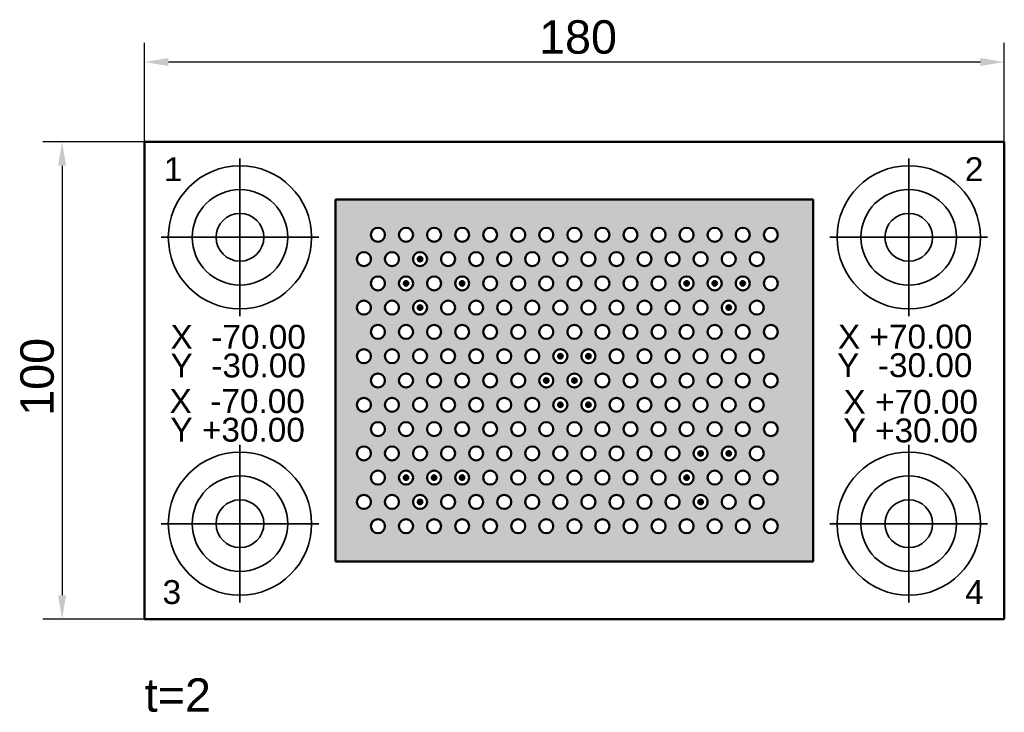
# Model space of a CAD drawing. Header units: millimetres. Extents: x 93 to 299, y 86 to 231.
import ezdxf

# ---------------------------------------------------------------- set-up
doc = ezdxf.new("R2010")
doc.units = ezdxf.units.MM
doc.header["$LTSCALE"] = 2
for name, color, linetype, lineweight in [('Bemaßungen(DIN)', 179, 'Continuous', 25), ('Schraffur', 179, 'Continuous', 9), ('Sichtbare Kanten(DIN)', 179, 'Continuous', 50), ('Skizziergeometrie(DIN)', 179, 'Continuous', 50), ('Symbole(DIN)', 179, 'Continuous', 25)]:
    doc.layers.add(name, color=color, linetype=linetype, lineweight=lineweight)
doc.styles.add('Aktuell-DIN', font='arial.ttf')
doc.styles.add('STANDARD-BSI~0', font='arial.ttf')
doc.dimstyles.new('Katalogzeichnungen', dxfattribs={"dimscale": 2, "dimtxt": 3.5, "dimasz": 2.5, "dimexe": 2, "dimexo": 0, "dimgap": 0.8, "dimtad": 1, "dimrnd": 1e-08, "dimdsep": 46, "dimtxsty": 'STANDARD-BSI~0', "dimcen": 0.09, "dimdle": 10, "dimclrd": 250, "dimclre": 250, "dimclrt": 250, "dimazin": 2, "dimtfac": 1, "dimtmove": 0, "dimatfit": 3, "dimfxl": 1, "dimtolj": 1, "dimtzin": 0, "dimlwd": 25, "dimlwe": 25, "dimarcsym": 0})

# ---------------------------------------------------------------- blocks, each defined once
blk = doc.blocks.new('*D18')
at = {"layer": 'Bemaßungen(DIN)', "color": 250, "linetype": 'Continuous', "lineweight": 25}
for p, q in [((119.03, 205.12), (119.03, 225.84)), ((299.03, 205.12), (299.03, 225.84)), ((294.03, 221.84), (124.03, 221.84))]:
    blk.add_line(p, q, dxfattribs=at)
at = {"layer": 'Bemaßungen(DIN)', "color": 250, "linetype": 'Continuous'}
for points in [[(124.03, 222.68), (124.03, 221.01), (119.03, 221.84)], [(294.03, 222.68), (294.03, 221.01), (299.03, 221.84)]]:
    blk.add_solid(points, dxfattribs=at)
at = {"layer": 'Defpoints', "color": 0, "linetype": 'Continuous'}
for p in [(119.03, 221.84), (119.03, 205.12), (299.03, 205.12)]:
    blk.add_point(p, dxfattribs=at)
at = {"layer": 'Bemaßungen(DIN)', "color": 250, "linetype": 'Continuous', "lineweight": 25, "insert": (201.63, 230.59), "char_height": 7, "attachment_point": 1, "style": 'STANDARD-BSI~0'}
blk.add_mtext('\\A1;180', dxfattribs=at)
blk = doc.blocks.new('*D19')
at = {"layer": 'Bemaßungen(DIN)', "color": 250, "linetype": 'Continuous', "lineweight": 25}
for p, q in [((119.03, 205.12), (97.78, 205.12)), ((101.78, 200.12), (101.78, 110.12)), ((119.03, 105.12), (97.78, 105.12))]:
    blk.add_line(p, q, dxfattribs=at)
at = {"layer": 'Bemaßungen(DIN)', "color": 250, "linetype": 'Continuous'}
for points in [[(100.95, 200.12), (102.62, 200.12), (101.78, 205.12)], [(100.95, 110.12), (102.62, 110.12), (101.78, 105.12)]]:
    blk.add_solid(points, dxfattribs=at)
at = {"layer": 'Defpoints', "color": 0, "linetype": 'Continuous'}
for p in [(119.03, 205.12), (101.78, 105.12), (119.03, 105.12)]:
    blk.add_point(p, dxfattribs=at)
at = {"layer": 'Bemaßungen(DIN)', "color": 250, "linetype": 'Continuous', "lineweight": 25, "insert": (93.04, 147.72), "char_height": 7, "attachment_point": 1, "rotation": 90, "style": 'STANDARD-BSI~0'}
blk.add_mtext('\\A1;100', dxfattribs=at)

msp = doc.modelspace()

# ---------------------------------------------------------------- hatches: boundary and pattern name
at = {"layer": 'Schraffur'}
h = msp.add_hatch(color=7, dxfattribs=at)
edge = h.paths.add_edge_path(flags=0)
edge.add_arc((170.844, 129.671), 1.468, 0, 360)
edge = h.paths.add_edge_path(flags=0)
edge.add_arc((194.34, 139.849), 1.468, 0, 360)
edge = h.paths.add_edge_path(flags=0)
edge.add_arc((194.34, 129.671), 1.468, 0, 360)
edge = h.paths.add_edge_path(flags=0)
edge.add_arc((188.466, 139.849), 1.468, 0, 360)
edge = h.paths.add_edge_path(flags=0)
edge.add_arc((188.466, 129.671), 1.468, 0, 360)
edge = h.paths.add_edge_path(flags=0)
edge.add_arc((170.844, 139.849), 1.468, 0, 360)
edge = h.paths.add_edge_path(flags=0)
edge.add_arc((167.907, 134.76), 1.468, 0, 360)
edge = h.paths.add_edge_path(flags=0)
edge.add_arc((179.655, 134.76), 1.468, 0, 360)
edge = h.paths.add_edge_path(flags=0)
edge.add_arc((179.655, 124.581), 1.468, 0, 360)
edge = h.paths.add_edge_path(flags=0)
edge.add_arc((173.781, 134.76), 1.468, 0, 360)
edge = h.paths.add_edge_path(flags=0)
edge.add_arc((173.781, 124.581), 1.468, 0, 360)
edge = h.paths.add_edge_path(flags=0)
edge.add_arc((185.529, 124.581), 1.468, 0, 360)
edge = h.paths.add_edge_path(flags=0)
edge.add_arc((191.403, 124.581), 1.468, 0, 360)
edge = h.paths.add_edge_path(flags=0)
edge.add_arc((185.529, 134.76), 1.468, 0, 360)
edge = h.paths.add_edge_path(flags=0)
edge.add_arc((191.403, 134.76), 1.468, 0, 360)
edge = h.paths.add_edge_path(flags=0)
edge.add_arc((182.592, 129.671), 1.468, 0, 360)
edge = h.paths.add_edge_path(flags=0)
edge.add_arc((182.592, 139.849), 1.468, 0, 360)
edge = h.paths.add_edge_path(flags=0)
edge.add_arc((176.718, 139.849), 1.468, 0, 360)
edge = h.paths.add_edge_path(flags=0)
edge.add_arc((176.718, 129.671), 1.468, 0, 360)
edge = h.paths.add_edge_path(flags=0)
edge.add_arc((226.647, 165.294), 1.468, 0, 360)
edge = h.paths.add_edge_path(flags=0)
edge.add_arc((211.962, 180.561), 1.468, 0, 360)
edge = h.paths.add_edge_path(flags=0)
edge.add_arc((217.836, 180.561), 1.468, 0, 360)
edge = h.paths.add_edge_path(flags=0)
edge.add_arc((211.962, 170.383), 1.468, 0, 360)
edge = h.paths.add_edge_path(flags=0)
edge.add_arc((217.836, 170.383), 1.468, 0, 360)
edge = h.paths.add_edge_path(flags=0)
edge.add_arc((211.962, 160.205), 1.468, 0, 360)
edge = h.paths.add_edge_path(flags=0)
edge.add_arc((217.836, 160.205), 1.468, 0, 360)
edge = h.paths.add_edge_path(flags=0)
edge.add_arc((220.773, 165.294), 1.468, 0, 360)
edge = h.paths.add_edge_path(flags=0)
edge.add_arc((223.71, 170.383), 1.468, 0, 360)
edge = h.paths.add_edge_path(flags=0)
edge.add_arc((220.773, 155.116), 1.468, 0, 360)
edge = h.paths.add_edge_path(flags=0)
edge.add_arc((226.647, 155.116), 1.468, 0, 360)
edge = h.paths.add_edge_path(flags=0)
edge.add_arc((229.584, 170.383), 1.468, 0, 360)
edge = h.paths.add_edge_path(flags=0)
edge.add_arc((229.584, 160.205), 1.468, 0, 360)
edge = h.paths.add_edge_path(flags=0)
edge.add_arc((223.71, 160.205), 1.468, 0, 360)
edge = h.paths.add_edge_path(flags=0)
edge.add_arc((229.584, 180.561), 1.468, 0, 360)
edge = h.paths.add_edge_path(flags=0)
edge.add_arc((223.71, 180.561), 1.468, 0, 360)
edge = h.paths.add_edge_path(flags=0)
edge.add_arc((209.025, 155.116), 1.468, 0, 360)
edge = h.paths.add_edge_path(flags=0)
edge.add_arc((214.899, 155.116), 1.468, 0, 360)
edge = h.paths.add_edge_path(flags=0)
edge.add_arc((226.647, 175.472), 1.468, 0, 360)
edge = h.paths.add_edge_path(flags=0)
edge.add_arc((214.899, 175.472), 1.468, 0, 360)
edge = h.paths.add_edge_path(flags=0)
edge.add_arc((220.773, 185.65), 1.468, 0, 360)
edge = h.paths.add_edge_path(flags=0)
edge.add_arc((209.025, 185.65), 1.468, 0, 360)
edge = h.paths.add_edge_path(flags=0)
edge.add_arc((220.773, 175.472), 1.468, 0, 360)
edge = h.paths.add_edge_path(flags=0)
edge.add_arc((214.899, 165.294), 1.468, 0, 360)
edge = h.paths.add_edge_path(flags=0)
edge.add_arc((214.899, 185.65), 1.468, 0, 360)
edge = h.paths.add_edge_path(flags=0)
edge.add_arc((241.332, 129.671), 1.468, 0, 360)
edge = h.paths.add_edge_path(flags=0)
edge.add_arc((244.269, 124.581), 1.468, 0, 360)
edge = h.paths.add_edge_path(flags=0)
edge.add_arc((244.269, 134.76), 1.468, 0, 360)
edge = h.paths.add_edge_path(flags=0)
edge.add_arc((238.395, 124.581), 1.468, 0, 360)
edge = h.paths.add_edge_path(flags=0)
edge.add_arc((241.332, 139.849), 1.468, 0, 360)
edge = h.paths.add_edge_path(flags=0)
edge.add_arc((238.395, 134.76), 1.468, 0, 360)
edge = h.paths.add_edge_path(flags=0)
edge.add_arc((238.395, 144.938), 1.468, 0, 360)
edge = h.paths.add_edge_path(flags=0)
edge.add_arc((241.332, 150.027), 1.468, 0, 360)
edge = h.paths.add_edge_path(flags=0)
edge.add_arc((235.458, 129.671), 1.468, 0, 360)
edge = h.paths.add_edge_path(flags=0)
edge.add_arc((235.458, 139.849), 1.468, 0, 360)
edge = h.paths.add_edge_path(flags=0)
edge.add_arc((235.458, 150.027), 1.468, 0, 360)
edge = h.paths.add_edge_path(flags=0)
edge.add_arc((232.521, 124.581), 1.468, 0, 360)
edge = h.paths.add_edge_path(flags=0)
edge.add_arc((232.521, 134.76), 1.468, 0, 360)
edge = h.paths.add_edge_path(flags=0)
edge.add_arc((229.584, 129.671), 1.468, 0, 360)
edge = h.paths.add_edge_path(flags=0)
edge.add_arc((226.647, 124.581), 1.468, 0, 360)
edge = h.paths.add_edge_path(flags=0)
edge.add_arc((226.647, 144.938), 1.468, 0, 360)
edge = h.paths.add_edge_path(flags=0)
edge.add_arc((223.71, 129.671), 1.468, 0, 360)
edge = h.paths.add_edge_path(flags=0)
edge.add_arc((223.71, 139.849), 1.468, 0, 360)
edge = h.paths.add_edge_path(flags=0)
edge.add_arc((220.773, 124.581), 1.468, 0, 360)
edge = h.paths.add_edge_path(flags=0)
edge.add_arc((232.521, 144.938), 1.468, 0, 360)
edge = h.paths.add_edge_path(flags=0)
edge.add_arc((244.269, 144.938), 1.468, 0, 360)
edge = h.paths.add_edge_path(flags=0)
edge.add_arc((226.647, 134.76), 1.468, 0, 360)
edge = h.paths.add_edge_path(flags=0)
edge.add_arc((223.71, 150.027), 1.468, 0, 360)
edge = h.paths.add_edge_path(flags=0)
edge.add_arc((229.584, 150.027), 1.468, 0, 360)
edge = h.paths.add_edge_path(flags=0)
edge.add_arc((229.584, 139.849), 1.468, 0, 360)
edge = h.paths.add_edge_path(flags=0)
edge.add_arc((164.971, 160.205), 1.468, 0, 360)
edge = h.paths.add_edge_path(flags=0)
edge.add_arc((164.971, 150.027), 1.468, 0, 360)
edge = h.paths.add_edge_path(flags=0)
edge.add_arc((164.971, 139.849), 1.468, 0, 360)
edge = h.paths.add_edge_path(flags=0)
edge.add_arc((167.907, 144.938), 1.468, 0, 360)
edge = h.paths.add_edge_path(flags=0)
edge.add_arc((173.781, 144.938), 1.468, 0, 360)
edge = h.paths.add_edge_path(flags=0)
edge.add_arc((170.844, 160.205), 1.468, 0, 360)
edge = h.paths.add_edge_path(flags=0)
edge.add_arc((170.844, 150.027), 1.468, 0, 360)
edge = h.paths.add_edge_path(flags=0)
edge.add_arc((164.971, 170.383), 1.468, 0, 360)
edge = h.paths.add_edge_path(flags=0)
edge.add_arc((170.844, 170.383), 1.468, 0, 360)
edge = h.paths.add_edge_path(flags=0)
edge.add_arc((164.971, 180.561), 1.468, 0, 360)
edge = h.paths.add_edge_path(flags=0)
edge.add_arc((170.844, 180.561), 1.468, 0, 360)
edge = h.paths.add_edge_path(flags=0)
edge.add_arc((176.718, 180.561), 1.468, 0, 360)
edge = h.paths.add_edge_path(flags=0)
edge.add_arc((176.718, 170.383), 1.468, 0, 360)
edge = h.paths.add_edge_path(flags=0)
edge.add_arc((176.718, 160.205), 1.468, 0, 360)
edge = h.paths.add_edge_path(flags=0)
edge.add_arc((179.655, 175.472), 1.468, 0, 360)
edge = h.paths.add_edge_path(flags=0)
edge.add_arc((176.718, 150.027), 1.468, 0, 360)
edge = h.paths.add_edge_path(flags=0)
edge.add_arc((173.781, 155.116), 1.468, 0, 360)
edge = h.paths.add_edge_path(flags=0)
edge.add_arc((167.907, 185.65), 1.468, 0, 360)
edge = h.paths.add_edge_path(flags=0)
edge.add_arc((167.907, 175.472), 1.468, 0, 360)
edge = h.paths.add_edge_path(flags=0)
edge.add_arc((173.781, 175.472), 1.468, 0, 360)
edge = h.paths.add_edge_path(flags=0)
edge.add_arc((173.781, 185.65), 1.468, 0, 360)
edge = h.paths.add_edge_path(flags=0)
edge.add_arc((173.781, 165.294), 1.468, 0, 360)
edge = h.paths.add_edge_path(flags=0)
edge.add_arc((179.655, 165.294), 1.468, 0, 360)
edge = h.paths.add_edge_path(flags=0)
edge.add_arc((167.907, 165.294), 1.468, 0, 360)
edge = h.paths.add_edge_path(flags=0)
edge.add_arc((167.907, 155.116), 1.468, 0, 360)
edge = h.paths.add_edge_path(flags=0)
edge.add_arc((179.655, 185.65), 1.468, 0, 360)
edge = h.paths.add_edge_path(flags=0)
edge.add_arc((191.403, 165.294), 1.468, 0, 360)
edge = h.paths.add_edge_path(flags=0)
edge.add_arc((185.529, 185.65), 1.468, 0, 360)
edge = h.paths.add_edge_path(flags=0)
edge.add_arc((191.403, 185.65), 1.468, 0, 360)
edge = h.paths.add_edge_path(flags=0)
edge.add_arc((182.592, 180.561), 1.468, 0, 360)
edge = h.paths.add_edge_path(flags=0)
edge.add_arc((188.466, 180.561), 1.468, 0, 360)
edge = h.paths.add_edge_path(flags=0)
edge.add_arc((197.277, 185.65), 1.468, 0, 360)
edge = h.paths.add_edge_path(flags=0)
edge.add_arc((185.529, 175.472), 1.468, 0, 360)
edge = h.paths.add_edge_path(flags=0)
edge.add_arc((194.34, 180.561), 1.468, 0, 360)
edge = h.paths.add_edge_path(flags=0)
edge.add_arc((203.151, 185.65), 1.468, 0, 360)
edge = h.paths.add_edge_path(flags=0)
edge.add_arc((182.592, 170.383), 1.468, 0, 360)
edge = h.paths.add_edge_path(flags=0)
edge.add_arc((200.214, 180.561), 1.468, 0, 360)
edge = h.paths.add_edge_path(flags=0)
edge.add_arc((191.403, 175.472), 1.468, 0, 360)
edge = h.paths.add_edge_path(flags=0)
edge.add_arc((206.088, 180.561), 1.468, 0, 360)
edge = h.paths.add_edge_path(flags=0)
edge.add_arc((188.466, 170.383), 1.468, 0, 360)
edge = h.paths.add_edge_path(flags=0)
edge.add_arc((197.277, 175.472), 1.468, 0, 360)
edge = h.paths.add_edge_path(flags=0)
edge.add_arc((203.151, 175.472), 1.468, 0, 360)
edge = h.paths.add_edge_path(flags=0)
edge.add_arc((206.088, 170.383), 1.468, 0, 360)
edge = h.paths.add_edge_path(flags=0)
edge.add_arc((200.214, 170.383), 1.468, 0, 360)
edge = h.paths.add_edge_path(flags=0)
edge.add_arc((194.34, 170.383), 1.468, 0, 360)
edge = h.paths.add_edge_path(flags=0)
edge.add_arc((185.529, 165.294), 1.468, 0, 360)
edge = h.paths.add_edge_path(flags=0)
edge.add_arc((197.277, 165.294), 1.468, 0, 360)
edge = h.paths.add_edge_path(flags=0)
edge.add_arc((209.025, 165.294), 1.468, 0, 360)
edge = h.paths.add_edge_path(flags=0)
edge.add_arc((203.151, 165.294), 1.468, 0, 360)
edge = h.paths.add_edge_path(flags=0)
edge.add_arc((209.025, 175.472), 1.468, 0, 360)
edge = h.paths.add_edge_path(flags=0)
edge.add_arc((200.214, 150.027), 1.468, 0, 360)
edge = h.paths.add_edge_path(flags=0)
edge.add_arc((206.088, 150.027), 1.468, 0, 360)
edge = h.paths.add_edge_path(flags=0)
edge.add_arc((194.34, 150.027), 1.468, 0, 360)
edge = h.paths.add_edge_path(flags=0)
edge.add_arc((188.466, 150.027), 1.468, 0, 360)
edge = h.paths.add_edge_path(flags=0)
edge.add_arc((185.529, 155.116), 1.468, 0, 360)
edge = h.paths.add_edge_path(flags=0)
edge.add_arc((194.34, 160.205), 1.468, 0, 360)
edge = h.paths.add_edge_path(flags=0)
edge.add_arc((188.466, 160.205), 1.468, 0, 360)
edge = h.paths.add_edge_path(flags=0)
edge.add_arc((206.088, 160.205), 1.468, 0, 360)
edge = h.paths.add_edge_path(flags=0)
edge.add_arc((200.214, 160.205), 1.468, 0, 360)
edge = h.paths.add_edge_path(flags=0)
edge.add_arc((182.592, 160.205), 1.468, 0, 360)
edge = h.paths.add_edge_path(flags=0)
edge.add_arc((191.403, 155.116), 1.468, 0, 360)
edge = h.paths.add_edge_path(flags=0)
edge.add_arc((197.277, 144.938), 1.468, 0, 360)
edge = h.paths.add_edge_path(flags=0)
edge.add_arc((197.277, 155.116), 1.468, 0, 360)
edge = h.paths.add_edge_path(flags=0)
edge.add_arc((203.151, 155.116), 1.468, 0, 360)
edge = h.paths.add_edge_path(flags=0)
edge.add_arc((185.529, 144.938), 1.468, 0, 360)
edge = h.paths.add_edge_path(flags=0)
edge.add_arc((182.592, 150.027), 1.468, 0, 360)
edge = h.paths.add_edge_path(flags=0)
edge.add_arc((179.655, 144.938), 1.468, 0, 360)
edge = h.paths.add_edge_path(flags=0)
edge.add_arc((179.655, 155.116), 1.468, 0, 360)
edge = h.paths.add_edge_path(flags=0)
edge.add_arc((191.403, 144.938), 1.468, 0, 360)
edge = h.paths.add_edge_path(flags=0)
edge.add_arc((247.206, 139.849), 1.468, 0, 360)
edge = h.paths.add_edge_path(flags=0)
edge.add_arc((250.143, 124.581), 1.468, 0, 360)
edge = h.paths.add_edge_path(flags=0)
edge.add_arc((247.206, 129.671), 1.468, 0, 360)
edge = h.paths.add_edge_path(flags=0)
edge.add_arc((250.143, 144.938), 1.468, 0, 360)
edge = h.paths.add_edge_path(flags=0)
edge.add_arc((247.206, 150.027), 1.468, 0, 360)
edge = h.paths.add_edge_path(flags=0)
edge.add_arc((250.143, 134.76), 1.468, 0, 360)
edge = h.paths.add_edge_path(flags=0)
edge.add_arc((220.773, 134.76), 1.468, 0, 360)
edge = h.paths.add_edge_path(flags=0)
edge.add_arc((200.214, 139.849), 1.468, 0, 360)
edge = h.paths.add_edge_path(flags=0)
edge.add_arc((200.214, 129.671), 1.468, 0, 360)
edge = h.paths.add_edge_path(flags=0)
edge.add_arc((206.088, 139.849), 1.468, 0, 360)
edge = h.paths.add_edge_path(flags=0)
edge.add_arc((206.088, 129.671), 1.468, 0, 360)
edge = h.paths.add_edge_path(flags=0)
edge.add_arc((211.962, 150.027), 1.468, 0, 360)
edge = h.paths.add_edge_path(flags=0)
edge.add_arc((217.836, 150.027), 1.468, 0, 360)
edge = h.paths.add_edge_path(flags=0)
edge.add_arc((211.962, 139.849), 1.468, 0, 360)
edge = h.paths.add_edge_path(flags=0)
edge.add_arc((211.962, 129.671), 1.468, 0, 360)
edge = h.paths.add_edge_path(flags=0)
edge.add_arc((217.836, 129.671), 1.468, 0, 360)
edge = h.paths.add_edge_path(flags=0)
edge.add_arc((217.836, 139.849), 1.468, 0, 360)
edge = h.paths.add_edge_path(flags=0)
edge.add_arc((220.773, 144.938), 1.468, 0, 360)
edge = h.paths.add_edge_path(flags=0)
edge.add_arc((209.025, 134.76), 1.468, 0, 360)
edge = h.paths.add_edge_path(flags=0)
edge.add_arc((203.151, 144.938), 1.468, 0, 360)
edge = h.paths.add_edge_path(flags=0)
edge.add_arc((214.899, 144.938), 1.468, 0, 360)
edge = h.paths.add_edge_path(flags=0)
edge.add_arc((197.277, 134.76), 1.468, 0, 360)
edge = h.paths.add_edge_path(flags=0)
edge.add_arc((203.151, 124.581), 1.468, 0, 360)
edge = h.paths.add_edge_path(flags=0)
edge.add_arc((197.277, 124.581), 1.468, 0, 360)
edge = h.paths.add_edge_path(flags=0)
edge.add_arc((214.899, 124.581), 1.468, 0, 360)
edge = h.paths.add_edge_path(flags=0)
edge.add_arc((203.151, 134.76), 1.468, 0, 360)
edge = h.paths.add_edge_path(flags=0)
edge.add_arc((214.899, 134.76), 1.468, 0, 360)
edge = h.paths.add_edge_path(flags=0)
edge.add_arc((209.025, 144.938), 1.468, 0, 360)
edge = h.paths.add_edge_path(flags=0)
edge.add_arc((209.025, 124.581), 1.468, 0, 360)
edge = h.paths.add_edge_path(flags=0)
edge.add_arc((244.269, 155.116), 1.468, 0, 360)
edge = h.paths.add_edge_path(flags=0)
edge.add_arc((250.143, 155.116), 1.468, 0, 360)
edge = h.paths.add_edge_path(flags=0)
edge.add_arc((250.143, 165.294), 1.468, 0, 360)
edge = h.paths.add_edge_path(flags=0)
edge.add_arc((247.206, 160.205), 1.468, 0, 360)
edge = h.paths.add_edge_path(flags=0)
edge.add_arc((250.143, 175.472), 1.468, 0, 360)
edge = h.paths.add_edge_path(flags=0)
edge.add_arc((247.206, 170.383), 1.468, 0, 360)
edge = h.paths.add_edge_path(flags=0)
edge.add_arc((244.269, 165.294), 1.468, 0, 360)
edge = h.paths.add_edge_path(flags=0)
edge.add_arc((247.206, 180.561), 1.468, 0, 360)
edge = h.paths.add_edge_path(flags=0)
edge.add_arc((241.332, 160.205), 1.468, 0, 360)
edge = h.paths.add_edge_path(flags=0)
edge.add_arc((241.332, 180.561), 1.468, 0, 360)
edge = h.paths.add_edge_path(flags=0)
edge.add_arc((241.332, 170.383), 1.468, 0, 360)
edge = h.paths.add_edge_path(flags=0)
edge.add_arc((238.395, 155.116), 1.468, 0, 360)
edge = h.paths.add_edge_path(flags=0)
edge.add_arc((238.395, 165.294), 1.468, 0, 360)
edge = h.paths.add_edge_path(flags=0)
edge.add_arc((238.395, 175.472), 1.468, 0, 360)
edge = h.paths.add_edge_path(flags=0)
edge.add_arc((235.458, 160.205), 1.468, 0, 360)
edge = h.paths.add_edge_path(flags=0)
edge.add_arc((235.458, 180.561), 1.468, 0, 360)
edge = h.paths.add_edge_path(flags=0)
edge.add_arc((235.458, 170.383), 1.468, 0, 360)
edge = h.paths.add_edge_path(flags=0)
edge.add_arc((232.521, 165.294), 1.468, 0, 360)
edge = h.paths.add_edge_path(flags=0)
edge.add_arc((232.521, 175.472), 1.468, 0, 360)
edge = h.paths.add_edge_path(flags=0)
edge.add_arc((232.521, 185.65), 1.468, 0, 360)
edge = h.paths.add_edge_path(flags=0)
edge.add_arc((244.269, 185.65), 1.468, 0, 360)
edge = h.paths.add_edge_path(flags=0)
edge.add_arc((250.143, 185.65), 1.468, 0, 360)
edge = h.paths.add_edge_path(flags=0)
edge.add_arc((244.269, 175.472), 1.468, 0, 360)
edge = h.paths.add_edge_path(flags=0)
edge.add_arc((238.395, 185.65), 1.468, 0, 360)
edge = h.paths.add_edge_path(flags=0)
edge.add_arc((232.521, 155.116), 1.468, 0, 360)
edge = h.paths.add_edge_path(flags=0)
edge.add_arc((226.647, 185.65), 1.468, 0, 360)
edge = h.paths.add_edge_path(flags=0)
edge.add_arc((167.907, 124.581), 1.468, 0, 360)
edge = h.paths.add_edge_path(flags=0)
edge.add_arc((164.971, 129.671), 1.468, 0, 360)
h.paths.add_polyline_path([(259.025, 193.016), (159.025, 193.016), (159.025, 117.216), (259.025, 117.216)])
h = msp.add_hatch(color=7, dxfattribs=at)
edge = h.paths.add_edge_path()
edge.add_arc((176.718, 180.561), 0.489, 0, 360)
h = msp.add_hatch(color=7, dxfattribs=at)
edge = h.paths.add_edge_path()
edge.add_arc((173.781, 175.472), 0.489, 0, 360)
h = msp.add_hatch(color=7, dxfattribs=at)
edge = h.paths.add_edge_path()
edge.add_arc((185.529, 175.472), 0.489, 0, 360)
h = msp.add_hatch(color=7, dxfattribs=at)
edge = h.paths.add_edge_path()
edge.add_arc((232.521, 175.472), 0.489, 0, 360)
h = msp.add_hatch(color=7, dxfattribs=at)
edge = h.paths.add_edge_path()
edge.add_arc((238.395, 175.472), 0.489, 0, 360)
h = msp.add_hatch(color=7, dxfattribs=at)
edge = h.paths.add_edge_path()
edge.add_arc((244.269, 175.472), 0.489, 0, 360)
h = msp.add_hatch(color=7, dxfattribs=at)
edge = h.paths.add_edge_path()
edge.add_arc((176.718, 170.383), 0.489, 0, 360)
h = msp.add_hatch(color=7, dxfattribs=at)
edge = h.paths.add_edge_path()
edge.add_arc((241.332, 170.383), 0.489, 0, 360)
h = msp.add_hatch(color=7, dxfattribs=at)
edge = h.paths.add_edge_path()
edge.add_arc((206.088, 160.205), 0.489, 0, 360)
h = msp.add_hatch(color=7, dxfattribs=at)
edge = h.paths.add_edge_path()
edge.add_arc((211.962, 160.205), 0.489, 0, 360)
h = msp.add_hatch(color=7, dxfattribs=at)
edge = h.paths.add_edge_path()
edge.add_arc((203.151, 155.116), 0.489, 0, 360)
h = msp.add_hatch(color=7, dxfattribs=at)
edge = h.paths.add_edge_path()
edge.add_arc((209.025, 155.116), 0.489, 0, 360)
h = msp.add_hatch(color=7, dxfattribs=at)
edge = h.paths.add_edge_path()
edge.add_arc((206.088, 150.027), 0.489, 0, 360)
h = msp.add_hatch(color=7, dxfattribs=at)
edge = h.paths.add_edge_path()
edge.add_arc((211.962, 150.027), 0.489, 0, 360)
h = msp.add_hatch(color=7, dxfattribs=at)
edge = h.paths.add_edge_path()
edge.add_arc((235.458, 139.849), 0.489, 0, 360)
h = msp.add_hatch(color=7, dxfattribs=at)
edge = h.paths.add_edge_path()
edge.add_arc((241.332, 139.849), 0.489, 0, 360)
h = msp.add_hatch(color=7, dxfattribs=at)
edge = h.paths.add_edge_path()
edge.add_arc((173.781, 134.76), 0.489, 0, 360)
h = msp.add_hatch(color=7, dxfattribs=at)
edge = h.paths.add_edge_path()
edge.add_arc((179.655, 134.76), 0.489, 0, 360)
h = msp.add_hatch(color=7, dxfattribs=at)
edge = h.paths.add_edge_path()
edge.add_arc((185.529, 134.76), 0.489, 0, 360)
h = msp.add_hatch(color=7, dxfattribs=at)
edge = h.paths.add_edge_path()
edge.add_arc((232.521, 134.76), 0.489, 0, 360)
h = msp.add_hatch(color=7, dxfattribs=at)
edge = h.paths.add_edge_path()
edge.add_arc((176.718, 129.671), 0.489, 0, 360)
h = msp.add_hatch(color=7, dxfattribs=at)
edge = h.paths.add_edge_path()
edge.add_arc((235.458, 129.671), 0.489, 0, 360)

# ---------------------------------------------------------------- linework, layer by layer
at = {"layer": 'Sichtbare Kanten(DIN)'}
for p, q in [((299.025, 205.116), (119.025, 205.116)), ((119.025, 205.116), (119.025, 105.116)), ((299.025, 105.116), (299.025, 205.116)), ((159.025, 193.016), (159.025, 117.216)), ((259.025, 193.016), (159.025, 193.016)), ((259.025, 117.216), (259.025, 193.016)), ((159.025, 117.216), (259.025, 117.216)), ((119.025, 105.116), (299.025, 105.116))]:
    msp.add_line(p, q, dxfattribs=at)
for centre, radius in [((167.907, 185.65), 1.468), ((173.781, 185.65), 1.468), ((179.655, 185.65), 1.468), ((185.529, 185.65), 1.468), ((191.403, 185.65), 1.468), ((197.277, 185.65), 1.468), ((203.151, 185.65), 1.468), ((209.025, 185.65), 1.468), ((214.899, 185.65), 1.468), ((220.773, 185.65), 1.468), ((226.647, 185.65), 1.468), ((232.521, 185.65), 1.468), ((238.395, 185.65), 1.468), ((244.269, 185.65), 1.468), ((250.143, 185.65), 1.468), ((164.971, 180.561), 1.468), ((170.844, 180.561), 1.468), ((176.718, 180.561), 1.468), ((182.592, 180.561), 1.468), ((188.466, 180.561), 1.468), ((194.34, 180.561), 1.468), ((200.214, 180.561), 1.468), ((206.088, 180.561), 1.468), ((211.962, 180.561), 1.468), ((217.836, 180.561), 1.468), ((223.71, 180.561), 1.468), ((229.584, 180.561), 1.468), ((235.458, 180.561), 1.468), ((241.332, 180.561), 1.468), ((247.206, 180.561), 1.468), ((176.718, 180.561), 0.489), ((167.907, 175.472), 1.468), ((173.781, 175.472), 1.468), ((173.781, 175.472), 0.489), ((179.655, 175.472), 1.468), ((185.529, 175.472), 1.468), ((185.529, 175.472), 0.489), ((191.403, 175.472), 1.468), ((197.277, 175.472), 1.468), ((203.151, 175.472), 1.468), ((209.025, 175.472), 1.468), ((214.899, 175.472), 1.468), ((220.773, 175.472), 1.468), ((226.647, 175.472), 1.468), ((232.521, 175.472), 1.468), ((232.521, 175.472), 0.489), ((238.395, 175.472), 1.468), ((238.395, 175.472), 0.489), ((244.269, 175.472), 1.468), ((244.269, 175.472), 0.489), ((250.143, 175.472), 1.468), ((164.971, 170.383), 1.468), ((170.844, 170.383), 1.468), ((176.718, 170.383), 1.468), ((182.592, 170.383), 1.468), ((188.466, 170.383), 1.468), ((194.34, 170.383), 1.468), ((200.214, 170.383), 1.468), ((206.088, 170.383), 1.468), ((211.962, 170.383), 1.468), ((217.836, 170.383), 1.468), ((223.71, 170.383), 1.468), ((229.584, 170.383), 1.468), ((235.458, 170.383), 1.468), ((241.332, 170.383), 1.468), ((247.206, 170.383), 1.468), ((176.718, 170.383), 0.489), ((241.332, 170.383), 0.489), ((167.907, 165.294), 1.468), ((173.781, 165.294), 1.468), ((179.655, 165.294), 1.468), ((185.529, 165.294), 1.468), ((191.403, 165.294), 1.468), ((197.277, 165.294), 1.468), ((203.151, 165.294), 1.468), ((209.025, 165.294), 1.468), ((214.899, 165.294), 1.468), ((220.773, 165.294), 1.468), ((226.647, 165.294), 1.468), ((232.521, 165.294), 1.468), ((238.395, 165.294), 1.468), ((244.269, 165.294), 1.468), ((250.143, 165.294), 1.468), ((164.971, 160.205), 1.468), ((170.844, 160.205), 1.468), ((176.718, 160.205), 1.468), ((182.592, 160.205), 1.468), ((188.466, 160.205), 1.468), ((194.34, 160.205), 1.468), ((200.214, 160.205), 1.468), ((206.088, 160.205), 1.468), ((211.962, 160.205), 1.468), ((217.836, 160.205), 1.468), ((223.71, 160.205), 1.468), ((229.584, 160.205), 1.468), ((235.458, 160.205), 1.468), ((241.332, 160.205), 1.468), ((247.206, 160.205), 1.468), ((206.088, 160.205), 0.489), ((211.962, 160.205), 0.489), ((167.907, 155.116), 1.468), ((173.781, 155.116), 1.468), ((179.655, 155.116), 1.468), ((185.529, 155.116), 1.468), ((191.403, 155.116), 1.468), ((197.277, 155.116), 1.468), ((203.151, 155.116), 1.468), ((203.151, 155.116), 0.489), ((209.025, 155.116), 1.468), ((209.025, 155.116), 0.489), ((214.899, 155.116), 1.468), ((220.773, 155.116), 1.468), ((226.647, 155.116), 1.468), ((232.521, 155.116), 1.468), ((238.395, 155.116), 1.468), ((244.269, 155.116), 1.468), ((250.143, 155.116), 1.468), ((164.971, 150.027), 1.468), ((170.844, 150.027), 1.468), ((176.718, 150.027), 1.468), ((182.592, 150.027), 1.468), ((188.466, 150.027), 1.468), ((194.34, 150.027), 1.468), ((200.214, 150.027), 1.468), ((206.088, 150.027), 1.468), ((206.088, 150.027), 0.489), ((211.962, 150.027), 1.468), ((211.962, 150.027), 0.489), ((217.836, 150.027), 1.468), ((223.71, 150.027), 1.468), ((229.584, 150.027), 1.468), ((235.458, 150.027), 1.468), ((241.332, 150.027), 1.468), ((247.206, 150.027), 1.468), ((167.907, 144.938), 1.468), ((173.781, 144.938), 1.468), ((179.655, 144.938), 1.468), ((185.529, 144.938), 1.468), ((191.403, 144.938), 1.468), ((197.277, 144.938), 1.468), ((203.151, 144.938), 1.468), ((209.025, 144.938), 1.468), ((214.899, 144.938), 1.468), ((220.773, 144.938), 1.468), ((226.647, 144.938), 1.468), ((232.521, 144.938), 1.468), ((238.395, 144.938), 1.468), ((244.269, 144.938), 1.468), ((250.143, 144.938), 1.468), ((164.971, 139.849), 1.468), ((170.844, 139.849), 1.468), ((176.718, 139.849), 1.468), ((182.592, 139.849), 1.468), ((188.466, 139.849), 1.468), ((194.34, 139.849), 1.468), ((200.214, 139.849), 1.468), ((206.088, 139.849), 1.468), ((211.962, 139.849), 1.468), ((217.836, 139.849), 1.468), ((223.71, 139.849), 1.468), ((229.584, 139.849), 1.468), ((235.458, 139.849), 1.468), ((235.458, 139.849), 0.489), ((241.332, 139.849), 1.468), ((241.332, 139.849), 0.489), ((247.206, 139.849), 1.468), ((167.907, 134.76), 1.468), ((173.781, 134.76), 1.468), ((179.655, 134.76), 1.468), ((185.529, 134.76), 1.468), ((191.403, 134.76), 1.468), ((197.277, 134.76), 1.468), ((203.151, 134.76), 1.468), ((209.025, 134.76), 1.468), ((214.899, 134.76), 1.468), ((220.773, 134.76), 1.468), ((226.647, 134.76), 1.468), ((232.521, 134.76), 1.468), ((238.395, 134.76), 1.468), ((244.269, 134.76), 1.468), ((250.143, 134.76), 1.468), ((173.781, 134.76), 0.489), ((179.655, 134.76), 0.489), ((185.529, 134.76), 0.489), ((232.521, 134.76), 0.489), ((164.971, 129.671), 1.468), ((170.844, 129.671), 1.468), ((176.718, 129.671), 1.468), ((176.718, 129.671), 0.489), ((182.592, 129.671), 1.468), ((188.466, 129.671), 1.468), ((194.34, 129.671), 1.468), ((200.214, 129.671), 1.468), ((206.088, 129.671), 1.468), ((211.962, 129.671), 1.468), ((217.836, 129.671), 1.468), ((223.71, 129.671), 1.468), ((229.584, 129.671), 1.468), ((235.458, 129.671), 1.468), ((235.458, 129.671), 0.489), ((241.332, 129.671), 1.468), ((247.206, 129.671), 1.468), ((167.907, 124.581), 1.468), ((173.781, 124.581), 1.468), ((179.655, 124.581), 1.468), ((185.529, 124.581), 1.468), ((191.403, 124.581), 1.468), ((197.277, 124.581), 1.468), ((203.151, 124.581), 1.468), ((209.025, 124.581), 1.468), ((214.899, 124.581), 1.468), ((220.773, 124.581), 1.468), ((226.647, 124.581), 1.468), ((232.521, 124.581), 1.468), ((238.395, 124.581), 1.468), ((244.269, 124.581), 1.468), ((250.143, 124.581), 1.468)]:
    msp.add_circle(centre, radius, dxfattribs=at)
at = {"layer": 'Skizziergeometrie(DIN)'}
for p, q in [((119.025, 205.116), (119.025, 105.116)), ((299.025, 105.116), (299.025, 205.116))]:
    msp.add_line(p, q, dxfattribs=at)
at = {"layer": 'Skizziergeometrie(DIN)', "color": 7, "lineweight": 35}
for p, q in [((139.025, 201.616), (139.025, 168.616)), ((122.525, 185.116), (155.525, 185.116)), ((262.525, 185.116), (295.525, 185.116)), ((139.025, 141.616), (139.025, 108.616)), ((279.025, 141.616), (279.025, 108.616)), ((122.525, 125.116), (155.525, 125.116)), ((262.525, 125.116), (295.525, 125.116))]:
    msp.add_line(p, q, dxfattribs=at)
at = {"layer": 'Skizziergeometrie(DIN)', "lineweight": 35}
msp.add_line((279.025, 201.616), (279.025, 168.616), dxfattribs=at)
at = {"layer": 'Skizziergeometrie(DIN)', "color": 7, "lineweight": 35}
for centre, radius in [((139.025, 185.116), 15), ((279.025, 185.116), 15), ((139.025, 185.116), 10), ((279.025, 185.116), 10), ((139.025, 185.116), 5), ((279.025, 185.116), 5), ((139.025, 125.116), 15), ((279.025, 125.116), 15), ((139.025, 125.116), 10), ((279.025, 125.116), 10), ((139.025, 125.116), 5), ((279.025, 125.116), 5)]:
    msp.add_circle(centre, radius, dxfattribs=at)

# ---------------------------------------------------------------- texts
at = {"layer": 'Symbole(DIN)', "color": 7, "char_height": 5, "attachment_point": 2, "style": 'Aktuell-DIN'}
for s, insert in [('\\fArial|b0|i0;\\H5.0000;1', (125.031, 201.895)), ('\\fArial|b0|i0;\\H5.0000;2', (292.702, 201.895)), ('\\fArial|b0|i0;\\H5.0000;3', (124.753, 113.287)), ('\\fArial|b0|i0;\\H5.0000;4', (292.78, 113.291))]:
    msp.add_mtext(s, dxfattribs=dict(at, insert=insert))
at = {"layer": 'Symbole(DIN)', "color": 7, "char_height": 5, "width": 37.14458, "line_spacing_factor": 0.72, "style": 'Aktuell-DIN'}
for s, insert, attachment_point in [('\\fArial|b0|i0;\\H5.0000;X  -70.00\\P\\fArial|b0|i0;\\H5.0000;Y  -30.00', (152.824, 161.229), 6), ('\\fArial|b0|i0;\\H5.0000;X +70.00\\P\\fArial|b0|i0;\\H5.0000;Y  -30.00', (292.357, 161.284), 6), ('\\fArial|b0|i0;\\H5.0000;X  -70.00\\P\\fArial|b0|i0;\\H5.0000;Y +30.00', (152.613, 153.305), 3), ('\\fArial|b0|i0;\\H5.0000;X +70.00\\P\\fArial|b0|i0;\\H5.0000;Y +30.00', (293.52, 153.158), 3)]:
    msp.add_mtext(s, dxfattribs=dict(at, insert=insert, attachment_point=attachment_point))
at = {"layer": 'Symbole(DIN)', "color": 179, "insert": (119.083, 92.717), "char_height": 7, "width": 13.86128, "attachment_point": 1, "style": 'Aktuell-DIN'}
msp.add_mtext('\\fArial|b0|i0;t=2', dxfattribs=at)

# ---------------------------------------------------------------- dimensions: what is measured, and where the dimension line sits
at = {"layer": 'Bemaßungen(DIN)', "color": 250, "linetype": 'Continuous', "lineweight": 25}
for base, p1, p2, angle, picture, middle in [((119.025, 221.844), (299.025, 205.116), (119.025, 205.116), 180, '*D18', (209.025, 221.844)), ((101.784, 105.116), (119.025, 205.116), (119.025, 105.116), 90, '*D19', (101.784, 155.116))]:
    dim = msp.add_linear_dim(base=base, p1=p1, p2=p2, angle=angle, dimstyle='Katalogzeichnungen', override={"dimgap": 0.8, "dimdec": 2, "dimtol": 0, "dimlim": 0, "dimtp": 0, "dimtm": 0, "dimtdec": 2, "dimtofl": 0, "dimatfit": 1}, dxfattribs=at)
    dim.commit()
    dim.dimension.update_dxf_attribs({"geometry": picture, "text_midpoint": middle, "dimtype": 160})

doc.saveas('drawing.dxf')
